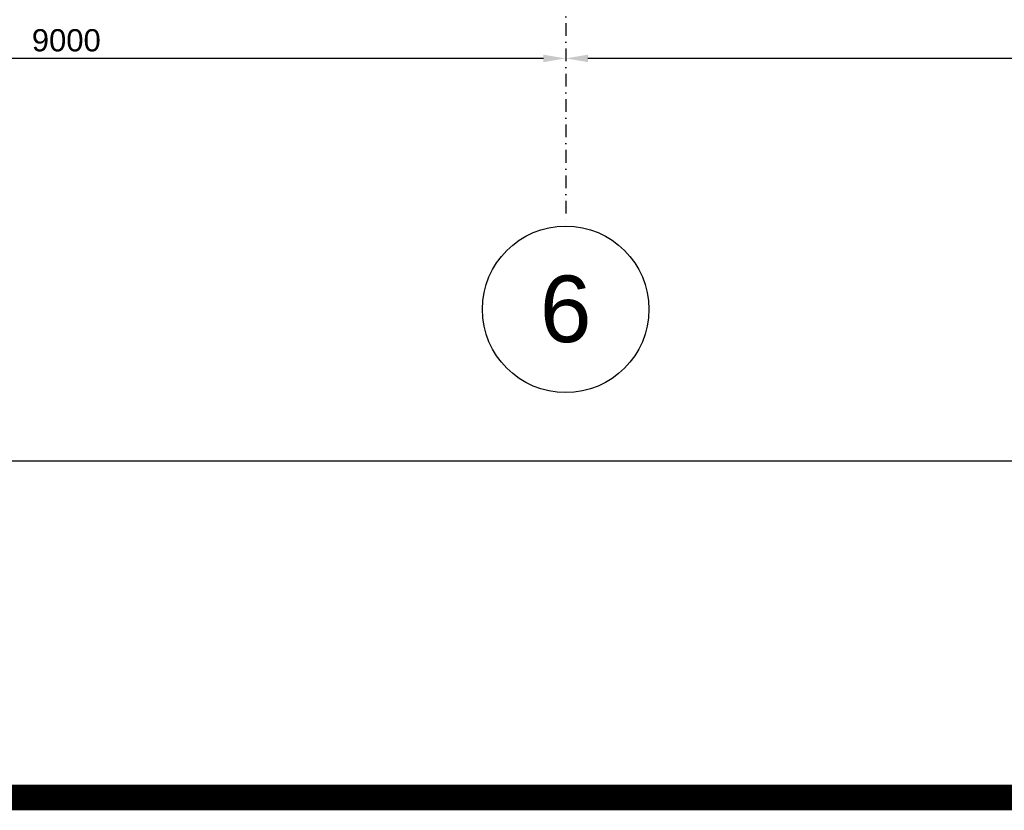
# Model space of a CAD drawing. Header units: millimetres. Extents: x -34919 to 306996, y -293018 to -145733.
# Tile 22 of 256: x 6237 to 15109, y -206840 to -199718. Entities that reach past the tile are written whole.
import ezdxf

# ---------------------------------------------------------------- set-up
doc = ezdxf.new("R2010")
doc.units = ezdxf.units.MM
doc.header["$LTSCALE"] = 3
doc.linetypes.add('DASHDOT', pattern=[25.4, 12.7, -6.35, 0, -6.35])
doc.layers.add('Prz', color=5, linetype='Continuous')
doc.layers.add('stezenia', color=4, linetype='Continuous')
doc.styles.get("Standard").update_dxf_attribs({"font": 'arial.ttf', "height": 25})
doc.dimstyles.new('STANDARD-100', dxfattribs={"dimscale": 100, "dimtxt": 2, "dimasz": 2, "dimexe": 0, "dimexo": 0, "dimgap": 0.6, "dimtad": 1, "dimdec": 0, "dimzin": 12, "dimdsep": 46, "dimtxsty": 'Standard', "dimcen": 1, "dimclrd": 256, "dimclre": 256, "dimclrt": 2, "dimadec": 0, "dimazin": 0, "dimtfac": 1, "dimtdec": 0, "dimtmove": 0, "dimatfit": 3, "dimfxl": 0, "dimtolj": 1, "dimtzin": 0, "dimarcsym": 0})

# ---------------------------------------------------------------- blocks, each defined once
blk = doc.blocks.new('*D1662')
at = {"lineweight": -2, "transparency": 16777216}
for p, q in [((20156.6, -199903.9, 0), (20156.6, -200067, 0)), ((11156.6, -199990.7, 0), (11156.6, -200067, 0)), ((19956.6, -200067, 0), (11356.6, -200067, 0))]:
    blk.add_line(p, q, dxfattribs=at)
at = {"transparency": 16777216}
for points in [[(11356.6, -200033.7, 0), (11356.6, -200100.4, 0), (11156.6, -200067, 0)], [(19956.6, -200033.7, 0), (19956.6, -200100.4, 0), (20156.6, -200067, 0)]]:
    blk.add_solid(points, dxfattribs=at)
at = {"layer": 'Defpoints', "color": 0, "transparency": 16777216}
for p in [(20156.6, -199903.9, 0), (11156.6, -199990.7, 0), (11156.6, -200067, 0)]:
    blk.add_point(p, dxfattribs=at)
at = {"color": 2, "transparency": 16777216, "insert": (15656.6, -199904.9, 0), "char_height": 200, "attachment_point": 5}
blk.add_mtext('\\A1;9000', dxfattribs=at)
blk = doc.blocks.new('*D1663')
at = {"lineweight": -2, "transparency": 16777216}
for p, q in [((2156.6, -199895.8, 0), (2156.6, -200067, 0)), ((10956.6, -200067, 0), (2356.6, -200067, 0)), ((11156.6, -199990.7, 0), (11156.6, -200067, 0))]:
    blk.add_line(p, q, dxfattribs=at)
at = {"transparency": 16777216}
for points in [[(2356.6, -200033.7, 0), (2356.6, -200100.4, 0), (2156.6, -200067, 0)], [(10956.6, -200033.7, 0), (10956.6, -200100.4, 0), (11156.6, -200067, 0)]]:
    blk.add_solid(points, dxfattribs=at)
at = {"layer": 'Defpoints', "color": 0, "transparency": 16777216}
for p in [(2156.6, -199895.8, 0), (2156.6, -200067, 0), (11156.6, -199990.7, 0)]:
    blk.add_point(p, dxfattribs=at)
at = {"color": 2, "transparency": 16777216, "insert": (6656.6, -199904.9, 0), "char_height": 200, "attachment_point": 5}
blk.add_mtext('\\A1;9000', dxfattribs=at)

msp = doc.modelspace()

# ---------------------------------------------------------------- linework, layer by layer
at = {"color": 252, "linetype": 'DASHDOT', "ltscale": 3}
msp.add_line((11156.625, -150578.031), (11156.625, -201577.2), dxfattribs=at)
msp.add_circle((11156.625, -202327.2), 750)
at = {"layer": 'Prz'}
msp.add_lwpolyline([(50476.536, -148095.194), (50476.536, -203695.194), (-30723.464, -203695.194), (-30723.464, -148095.194)], close=True, dxfattribs=at)
at = {"layer": 'stezenia', "color": 2, "const_width": 232.388}
msp.add_lwpolyline([(-34803, -145901), (55020, -145901), (55020, -206724), (-34803, -206724)], close=True, dxfattribs=at)

# ---------------------------------------------------------------- texts
at = {"insert": (11156.625, -202327.2), "char_height": 600, "attachment_point": 5}
msp.add_mtext('\\A1;6', dxfattribs=at)

# ---------------------------------------------------------------- dimensions: what is measured, and where the dimension line sits
at = {"color": 4}
for base, p1, p2, picture, middle in [((2156.625, -200067.035, 0), (11156.625, -199990.747, 0), (2156.625, -199895.843, 0), '*D1663', (6656.625, -199904.92, 0)), ((11156.625, -200067.035, 0), (20156.625, -199903.884, 0), (11156.625, -199990.747, 0), '*D1662', (15656.625, -199904.92, 0))]:
    dim = msp.add_linear_dim(base=base, p1=p1, p2=p2, dimstyle='STANDARD-100', dxfattribs=at)
    dim.commit()
    dim.dimension.update_dxf_attribs({"geometry": picture, "text_midpoint": middle})

doc.saveas('drawing.dxf')
